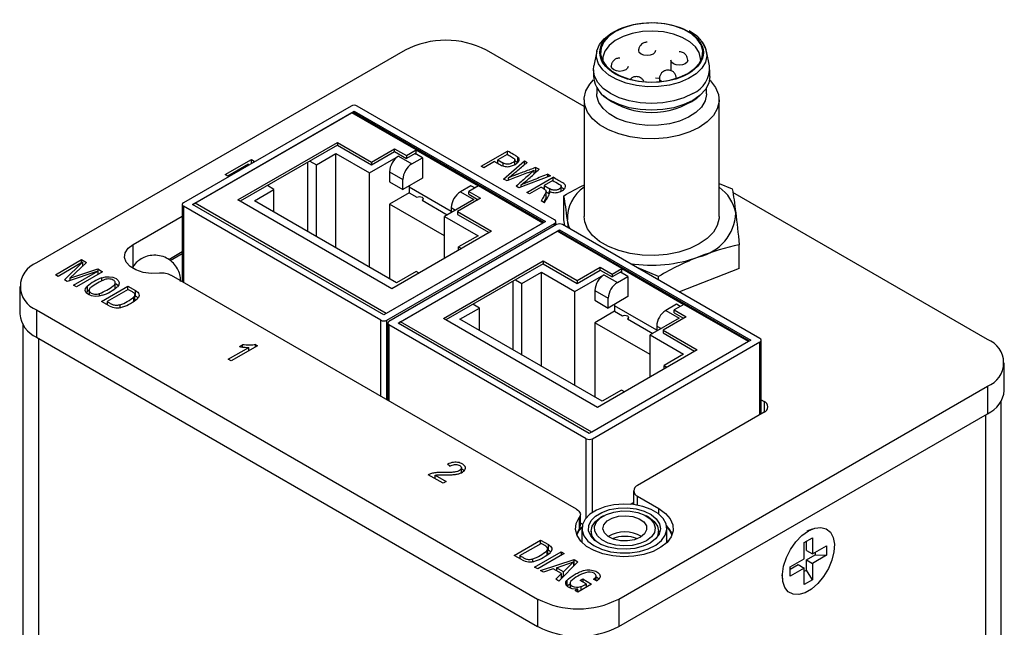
# Model space of a CAD drawing. Header units: inches. Extents: x 2.9 to 19.9, y 2.5 to 15.1.
# Tile 11 of 11: x 16.5 to 18.8, y 10.5 to 12. Entities that reach past the tile are written whole.
import ezdxf

# ---------------------------------------------------------------- set-up
doc = ezdxf.new("R2010")
doc.units = ezdxf.units.IN
doc.header["$LTSCALE"] = 2
doc.header["$MEASUREMENT"] = 0

msp = doc.modelspace()

# ---------------------------------------------------------------- linework, layer by layer
at = {"color": 7, "linetype": 'Continuous', "lineweight": 25}
for p, q in [((17.4053, 11.8908), (16.5451, 11.3942)), ((17.8227, 11.7591), (17.5946, 11.8908)), ((17.8523, 11.8883), (17.8453, 11.8543)), ((18.1151, 11.8543), (18.108, 11.8883)), ((18.0251, 11.8672), (18.0251, 11.8429)), ((17.8444, 11.845), (17.8444, 11.829)), ((18.116, 11.829), (18.116, 11.845)), ((17.9987, 11.8246), (17.9987, 11.8171)), ((17.8522, 11.8026), (17.8522, 11.7888)), ((17.8682, 11.7846), (17.8747, 11.7791)), ((18.0857, 11.7791), (18.0922, 11.7846)), ((18.1081, 11.7888), (18.1081, 11.8026)), ((17.8227, 11.7748), (17.8227, 11.5027)), ((18.1377, 11.5027), (18.1377, 11.7748)), ((17.2791, 11.7603), (16.888, 11.5346)), ((16.9092, 11.5305), (17.2862, 11.7481)), ((16.9149, 11.5337), (17.2805, 11.7448)), ((17.4311, 11.6579), (17.2805, 11.7448)), ((17.729, 11.4886), (17.2845, 11.7452)), ((17.2862, 11.7481), (17.7323, 11.4905)), ((17.2862, 11.7442), (17.2862, 11.7481)), ((17.7536, 11.4946), (17.2932, 11.7603)), ((17.015, 11.5413), (17.2475, 11.6756)), ((17.2475, 11.6756), (17.3269, 11.6297)), ((17.2475, 11.6756), (17.2475, 11.6691)), ((17.2476, 11.6691), (17.0206, 11.538)), ((17.1981, 11.6229), (17.2437, 11.6493)), ((17.2437, 11.6493), (17.3218, 11.6042)), ((17.2437, 11.4297), (17.2437, 11.6493)), ((17.2475, 11.6691), (17.3269, 11.6233)), ((17.3269, 11.6297), (17.3807, 11.6608)), ((17.3269, 11.6233), (17.3807, 11.6544)), ((17.3806, 11.6543), (17.4085, 11.6382)), ((17.3807, 11.6608), (17.4085, 11.6448)), ((17.3807, 11.6544), (17.3807, 11.6608)), ((17.4085, 11.6448), (17.4311, 11.6579)), ((17.4283, 11.6497), (17.4085, 11.6382)), ((17.4456, 11.6397), (17.4283, 11.6497)), ((17.4311, 11.6481), (17.4311, 11.6579)), ((17.4311, 11.6579), (17.5761, 11.5742)), ((17.5829, 11.62), (17.6441, 11.6553)), ((17.6431, 11.6476), (17.6212, 11.6349)), ((17.6441, 11.647), (17.6441, 11.6553)), ((16.9856, 11.6002), (17.0468, 11.6356)), ((17.0394, 11.6247), (16.9913, 11.5969)), ((17.037, 11.6205), (17.0394, 11.6247)), ((17.0394, 11.622), (17.0394, 11.6247)), ((17.0468, 11.6356), (17.0529, 11.632)), ((17.0468, 11.6262), (17.0468, 11.6356)), ((17.0529, 11.632), (17.0509, 11.6286)), ((17.1772, 11.6284), (17.1772, 11.468)), ((17.1829, 11.6317), (17.1981, 11.6229)), ((17.3218, 11.6042), (17.3897, 11.6434)), ((17.3269, 11.6297), (17.3269, 11.6233)), ((17.3897, 11.6434), (17.4208, 11.6254)), ((17.4085, 11.6448), (17.4085, 11.6382)), ((17.4208, 11.6254), (17.4456, 11.6397)), ((17.4456, 11.6397), (17.4456, 11.5923)), ((17.614, 11.6308), (17.5891, 11.6164)), ((17.6212, 11.6349), (17.6334, 11.6279)), ((17.6212, 11.6266), (17.6212, 11.6349)), ((17.635, 11.5899), (17.6837, 11.6325)), ((17.6613, 11.6241), (17.6613, 11.6363)), ((17.6684, 11.6278), (17.6613, 11.6323)), ((17.6684, 11.6278), (17.6684, 11.6406)), ((17.6837, 11.6325), (17.6901, 11.6288)), ((17.6837, 11.6235), (17.6837, 11.6325)), ((17.1981, 11.456), (17.1981, 11.6229)), ((17.3218, 11.3846), (17.3218, 11.6042)), ((17.3685, 11.6066), (17.3685, 11.5837)), ((17.3685, 11.6066), (17.3996, 11.5886)), ((17.5891, 11.6164), (17.5829, 11.62)), ((17.7065, 11.6026), (17.7065, 11.6108)), ((17.7103, 11.6171), (17.7179, 11.6128)), ((17.7103, 11.6042), (17.7103, 11.6171)), ((17.738, 11.6011), (17.7443, 11.5975)), ((17.738, 11.5952), (17.738, 11.6011)), ((16.9913, 11.5969), (16.9856, 11.6002)), ((17.3685, 11.5837), (17.3996, 11.5658)), ((17.4456, 11.5923), (17.3996, 11.5658)), ((17.3996, 11.5658), (17.3996, 11.5886)), ((17.6413, 11.5862), (17.635, 11.5899)), ((17.6466, 11.5882), (17.6466, 11.5931)), ((17.7443, 11.5975), (17.6701, 11.5696)), ((17.6889, 11.5588), (17.7502, 11.5941)), ((17.7496, 11.5866), (17.7294, 11.5749)), ((17.7502, 11.5863), (17.7502, 11.5941)), ((18.1377, 11.5798), (18.1684, 11.5671)), ((17.0535, 11.5395), (17.0991, 11.5658)), ((17.0991, 11.5658), (17.0839, 11.5746)), ((17.0991, 11.5131), (17.0991, 11.5658)), ((17.4145, 11.558), (17.3685, 11.5315)), ((17.4145, 11.5744), (17.4145, 11.558)), ((17.5128, 11.5144), (17.4145, 11.5711)), ((17.4145, 11.558), (17.4325, 11.5476)), ((17.5587, 11.5744), (17.534, 11.5601)), ((17.534, 11.5601), (17.5651, 11.5421)), ((17.5761, 11.5742), (17.5534, 11.5611)), ((17.5534, 11.5611), (17.5812, 11.5451)), ((17.5534, 11.5546), (17.5534, 11.5611)), ((17.5676, 11.5693), (17.5587, 11.5744)), ((17.7267, 11.4872), (17.5761, 11.5742)), ((17.6701, 11.5696), (17.6641, 11.5731)), ((17.6756, 11.5717), (17.6756, 11.5763)), ((17.6952, 11.5552), (17.6889, 11.5588)), ((17.7223, 11.5709), (17.6952, 11.5552)), ((17.7294, 11.5692), (17.7273, 11.568)), ((17.7294, 11.5749), (17.7428, 11.5672)), ((17.7294, 11.5749), (17.7294, 11.5667)), ((17.734, 11.5486), (17.734, 11.5614)), ((17.7412, 11.5552), (17.734, 11.5594)), ((17.7412, 11.5553), (17.7412, 11.5608)), ((17.7694, 11.5619), (17.7694, 11.574)), ((18.7639, 11.2158), (18.1697, 11.5587)), ((17.3611, 11.2762), (16.9149, 11.5337)), ((17.3742, 11.3339), (17.015, 11.5413)), ((17.3851, 11.348), (17.0535, 11.5395)), ((17.4445, 11.5407), (17.5036, 11.5066)), ((17.447, 11.5392), (17.447, 11.5441)), ((17.5651, 11.5421), (17.4972, 11.5029)), ((17.5812, 11.5451), (17.5273, 11.514)), ((17.5534, 11.5546), (17.5755, 11.5418)), ((17.7304, 11.5348), (17.7226, 11.5393)), ((17.7757, 11.4957), (17.7757, 11.551)), ((16.8851, 11.5305), (16.8851, 11.3504)), ((17.3484, 11.2607), (16.888, 11.5264)), ((17.3554, 11.2729), (16.9092, 11.5305)), ((17.3685, 11.5315), (17.3685, 11.3576)), ((17.4972, 11.4572), (17.3685, 11.5315)), ((17.5128, 11.5233), (17.5128, 11.5119)), ((17.5273, 11.514), (17.6067, 11.4682)), ((17.5273, 11.514), (17.5273, 11.5076)), ((16.7706, 11.4373), (16.8851, 11.5034)), ((17.7323, 11.4905), (17.3554, 11.2729)), ((17.7267, 11.4872), (17.3611, 11.2762)), ((17.3625, 11.2607), (17.7536, 11.4864)), ((17.4972, 11.5029), (17.5753, 11.4578)), ((17.4972, 11.405), (17.4972, 11.5029)), ((17.5273, 11.5076), (17.6012, 11.465)), ((17.7565, 11.4824), (17.7565, 11.4905)), ((17.7776, 11.4807), (17.7757, 11.4957)), ((17.786, 11.4759), (17.7838, 11.4946)), ((17.7585, 11.4836), (17.3675, 11.2578)), ((17.6067, 11.4682), (17.3742, 11.3339)), ((17.3887, 11.2537), (17.7656, 11.4713)), ((17.3943, 11.257), (17.7599, 11.468)), ((17.9105, 11.3811), (17.7599, 11.468)), ((18.2084, 11.2118), (17.7639, 11.4684)), ((17.7656, 11.4713), (18.2118, 11.2137)), ((17.7656, 11.4675), (17.7656, 11.4713)), ((18.233, 11.2178), (17.7726, 11.4836)), ((17.5753, 11.4578), (17.5297, 11.4315)), ((16.8851, 11.4198), (16.8537, 11.4017)), ((17.5297, 11.4315), (17.5364, 11.4276)), ((17.5297, 11.4237), (17.5297, 11.4315)), ((18.1846, 11.381), (18.1846, 11.4363)), ((16.5892, 11.3668), (16.6502, 11.402)), ((16.6528, 11.3957), (16.596, 11.3629)), ((16.6101, 11.3547), (16.6528, 11.3957)), ((16.662, 11.3952), (16.6229, 11.3583)), ((16.6502, 11.402), (16.662, 11.3952)), ((16.6502, 11.3942), (16.6502, 11.402)), ((16.6528, 11.3957), (16.6528, 11.3865)), ((16.8851, 11.4155), (16.8571, 11.3993)), ((17.4944, 11.2645), (17.7269, 11.3988)), ((17.7269, 11.3988), (17.8063, 11.353)), ((17.7269, 11.3988), (17.7269, 11.3924)), ((16.6885, 11.3751), (16.617, 11.3508)), ((16.6229, 11.3583), (16.6881, 11.3802)), ((16.6317, 11.3423), (16.6885, 11.3751)), ((16.6994, 11.3737), (16.6384, 11.3384)), ((16.6528, 11.3877), (16.6536, 11.3873)), ((16.6881, 11.3802), (16.6994, 11.3737)), ((16.6881, 11.3802), (16.6881, 11.3749)), ((16.6885, 11.3751), (16.6885, 11.3674)), ((17.4307, 11.3744), (17.3851, 11.348)), ((17.4375, 11.3705), (17.4307, 11.3744)), ((17.727, 11.3923), (17.5, 11.2613)), ((17.6775, 11.3462), (17.7231, 11.3725)), ((17.7231, 11.3725), (17.8013, 11.3274)), ((17.7231, 11.1529), (17.7231, 11.3725)), ((17.7269, 11.3924), (17.8063, 11.3465)), ((17.8063, 11.353), (17.8601, 11.384)), ((17.8063, 11.3465), (17.8601, 11.3776)), ((17.8601, 11.384), (17.8879, 11.368)), ((17.8601, 11.3776), (17.8601, 11.384)), ((17.8601, 11.3776), (17.8879, 11.3615)), ((17.8879, 11.368), (17.9105, 11.3811)), ((17.9077, 11.3729), (17.8879, 11.3615)), ((17.925, 11.3629), (17.9077, 11.3729)), ((17.9105, 11.3713), (17.9105, 11.3811)), ((17.9105, 11.3811), (18.0555, 11.2974)), ((17.9964, 11.3627), (17.9463, 11.3833)), ((18.1846, 11.381), (18.0449, 11.3264)), ((16.596, 11.3629), (16.5892, 11.3668)), ((16.617, 11.3508), (16.6101, 11.3547)), ((16.6207, 11.352), (16.6229, 11.3542)), ((16.6229, 11.3583), (16.6229, 11.3528)), ((16.6977, 11.3516), (16.6977, 11.3594)), ((16.729, 11.3348), (16.729, 11.3493)), ((17.8048, 10.8195), (16.8597, 11.3651)), ((17.6567, 11.3517), (17.6567, 11.1913)), ((17.6623, 11.355), (17.6775, 11.3462)), ((17.8013, 11.3274), (17.8691, 11.3666)), ((17.8063, 11.353), (17.8063, 11.3465)), ((17.8691, 11.3666), (17.9003, 11.3486)), ((17.8879, 11.368), (17.8879, 11.3615)), ((17.9003, 11.3486), (17.925, 11.3629)), ((17.925, 11.3629), (17.925, 11.3156)), ((17.9964, 11.3544), (17.9964, 11.3627)), ((16.5059, 11.3395), (16.5059, 11.2752)), ((16.6384, 11.3384), (16.6317, 11.3423)), ((16.663, 11.3265), (16.661, 11.3246)), ((16.663, 11.3394), (16.663, 11.3265)), ((16.6677, 11.332), (16.6677, 11.3196)), ((16.6968, 11.3045), (16.7582, 11.3399)), ((16.7592, 11.3325), (16.7097, 11.3039)), ((16.7582, 11.3399), (16.7762, 11.3295)), ((16.7582, 11.3319), (16.7582, 11.3399)), ((16.7762, 11.3167), (16.7762, 11.3295)), ((17.6775, 11.1792), (17.6775, 11.3462)), ((17.8013, 11.1078), (17.8013, 11.3274)), ((17.8479, 11.3299), (17.8479, 11.307)), ((17.8479, 11.3299), (17.879, 11.3119)), ((16.7148, 11.2941), (16.6968, 11.3045)), ((16.7097, 11.3039), (16.7097, 11.2971)), ((16.7725, 11.3049), (16.7725, 11.3151)), ((16.7746, 11.3069), (16.7746, 11.3197)), ((16.7746, 11.3176), (16.7762, 11.3167)), ((17.8479, 11.307), (17.879, 11.289)), ((17.925, 11.3156), (17.879, 11.289)), ((17.879, 11.289), (17.879, 11.3119)), ((16.5451, 11.2849), (17.7143, 10.6099)), ((16.5451, 11.2849), (16.5451, 11.2206)), ((16.7097, 11.2991), (16.708, 11.2981)), ((16.7398, 11.2962), (16.7398, 11.2899)), ((17.5329, 11.2627), (17.5785, 11.289)), ((17.5785, 11.289), (17.5633, 11.2978)), ((17.5785, 11.2364), (17.5785, 11.289)), ((17.8939, 11.2813), (17.8479, 11.2547)), ((17.8939, 11.2976), (17.8939, 11.2813)), ((17.9922, 11.2376), (17.8939, 11.2944)), ((17.8939, 11.2813), (17.9119, 11.2709)), ((18.0381, 11.2976), (18.0134, 11.2833)), ((18.0134, 11.2833), (18.0445, 11.2654)), ((18.0555, 11.2974), (18.0328, 11.2844)), ((18.0328, 11.2844), (18.0606, 11.2683)), ((18.0328, 11.2778), (18.0328, 11.2844)), ((18.047, 11.2925), (18.0381, 11.2976)), ((18.2061, 11.2105), (18.0555, 11.2974)), ((17.8405, 10.9994), (17.3943, 11.257)), ((17.8536, 11.0572), (17.4944, 11.2645)), ((17.8645, 11.0713), (17.5329, 11.2627)), ((17.9239, 11.2639), (17.983, 11.2298)), ((17.9264, 11.2625), (17.9264, 11.2674)), ((18.0445, 11.2654), (17.9766, 11.2262)), ((18.0606, 11.2683), (18.0068, 11.2373)), ((18.0328, 11.2778), (18.0549, 11.2651)), ((16.513, 11.2504), (16.513, 8.2422)), ((17.3645, 11.2537), (17.3645, 11.0736)), ((17.8278, 10.9839), (17.3675, 11.2496)), ((17.8348, 10.9962), (17.3887, 11.2537)), ((17.8479, 11.2547), (17.8479, 11.0809)), ((17.9766, 11.1804), (17.8479, 11.2547)), ((17.9922, 11.2466), (17.9922, 11.2352)), ((18.0068, 11.2373), (18.0861, 11.1914)), ((18.0068, 11.2373), (18.0068, 11.2308)), ((16.5451, 11.2206), (17.7143, 10.5456)), ((18.2118, 11.2137), (17.8348, 10.9962)), ((18.2061, 11.2105), (17.8405, 10.9994)), ((17.9766, 11.2262), (18.0548, 11.1811)), ((17.9766, 11.1282), (17.9766, 11.2262)), ((18.0068, 11.2308), (18.0806, 11.1882)), ((18.2359, 11.0418), (18.2359, 11.2137)), ((16.9925, 11.1693), (17.0404, 11.197)), ((17.0604, 11.2011), (16.9989, 11.1656)), ((17.0184, 11.1992), (17.0257, 11.2034)), ((17.0257, 11.198), (17.0257, 11.2034)), ((17.0404, 11.1895), (17.0404, 11.197)), ((17.0563, 11.2035), (17.0604, 11.2011)), ((17.0563, 11.1987), (17.0563, 11.2035)), ((17.8419, 10.9839), (18.233, 11.2097)), ((18.0861, 11.1914), (17.8536, 11.0572)), ((16.9989, 11.1656), (16.9925, 11.1693)), ((18.0548, 11.1811), (18.0092, 11.1547)), ((18.0092, 11.1547), (18.0159, 11.1509)), ((18.0092, 11.147), (18.0092, 11.1547)), ((18.8031, 11.0968), (18.8031, 11.1611)), ((17.9102, 11.0976), (17.8645, 11.0713)), ((17.9036, 10.6099), (18.7639, 11.1065)), ((17.9169, 11.0937), (17.9102, 11.0976)), ((18.7639, 11.1065), (18.7639, 11.0422)), ((18.2359, 11.0751), (18.2426, 11.0712)), ((18.7959, 9.6207), (18.7959, 11.072)), ((17.9036, 10.5456), (18.7639, 11.0422)), ((18.2426, 11.0457), (17.9473, 10.8752)), ((17.5098, 10.9202), (17.504, 10.9245)), ((17.5365, 10.9049), (17.5365, 10.9175)), ((17.4937, 10.8799), (17.459, 10.8999)), ((17.4752, 10.8989), (17.501, 10.884)), ((17.4752, 10.8906), (17.4752, 10.8989)), ((17.501, 10.884), (17.4937, 10.8799)), ((17.9382, 10.8625), (17.9382, 10.8302)), ((17.9473, 10.8497), (17.9973, 10.8209)), ((17.9306, 10.831), (17.9382, 10.8354)), ((17.8115, 10.7998), (17.8115, 10.7734)), ((17.8139, 10.7804), (17.8139, 10.8067)), ((17.8677, 10.8038), (17.8621, 10.8006)), ((17.9735, 10.8006), (17.9679, 10.8038)), ((17.8159, 10.776), (17.8069, 10.7658)), ((17.8122, 10.7713), (17.8179, 10.7781)), ((17.8139, 10.7878), (17.8193, 10.7847)), ((17.8177, 10.7744), (17.8177, 10.7417)), ((18.0157, 10.7417), (18.0157, 10.7744)), ((18.0264, 10.7658), (18.0174, 10.776)), ((17.8115, 10.7734), (17.805, 10.7612)), ((17.8058, 10.7591), (17.8122, 10.7713)), ((17.8072, 10.7664), (17.8072, 10.7662)), ((17.8391, 10.7684), (17.8391, 10.7558)), ((17.9966, 10.7594), (17.9966, 10.7684)), ((18.3364, 10.742), (18.3554, 10.753)), ((18.3545, 10.7729), (18.3426, 10.768)), ((18.3554, 10.753), (18.3554, 10.715)), ((17.6599, 10.7118), (17.7213, 10.7472)), ((17.6728, 10.7112), (17.7223, 10.7398)), ((17.7213, 10.7472), (17.7393, 10.7368)), ((17.7213, 10.7392), (17.7213, 10.7472)), ((17.7393, 10.724), (17.7393, 10.7368)), ((18.0169, 10.7431), (18.0153, 10.7506)), ((18.3364, 10.704), (18.3364, 10.742)), ((18.3413, 10.7232), (18.3413, 10.7448)), ((18.3554, 10.715), (18.3883, 10.734)), ((18.3883, 10.734), (18.3883, 10.7119)), ((17.6779, 10.7014), (17.6599, 10.7118)), ((17.6728, 10.7063), (17.6711, 10.7053)), ((17.6728, 10.7112), (17.6728, 10.7043)), ((17.7073, 10.6844), (17.7689, 10.72)), ((17.7762, 10.7158), (17.7146, 10.6802)), ((17.7356, 10.7224), (17.7356, 10.7122)), ((17.7377, 10.7141), (17.7377, 10.727)), ((17.7377, 10.7249), (17.7393, 10.724)), ((17.7689, 10.72), (17.7762, 10.7158)), ((17.7689, 10.72), (17.7689, 10.7116)), ((18.3413, 10.7232), (18.3554, 10.715)), ((18.3413, 10.7011), (18.3619, 10.713)), ((18.3883, 10.7119), (18.3554, 10.693)), ((18.3619, 10.7187), (18.3619, 10.713)), ((18.3619, 10.713), (18.3883, 10.7119)), ((17.7029, 10.6972), (17.7029, 10.7035)), ((17.7146, 10.6802), (17.7073, 10.6844)), ((17.7212, 10.6764), (17.7992, 10.7021)), ((17.7583, 10.6828), (17.7981, 10.6965)), ((17.7583, 10.6828), (17.7583, 10.6756)), ((17.7744, 10.6735), (17.7583, 10.6828)), ((17.8081, 10.697), (17.7638, 10.6518)), ((17.7981, 10.6965), (17.7744, 10.6735)), ((17.7981, 10.6965), (17.7981, 10.6868)), ((17.7992, 10.6893), (17.7981, 10.6889)), ((17.7992, 10.7021), (17.8081, 10.697)), ((17.7992, 10.6893), (17.7992, 10.7021)), ((17.8, 10.6888), (17.7992, 10.6893)), ((18.3035, 10.685), (18.3364, 10.704)), ((18.3035, 10.6793), (18.3222, 10.6901)), ((18.3035, 10.663), (18.3035, 10.685)), ((18.3364, 10.6819), (18.3035, 10.663)), ((18.3222, 10.6901), (18.3364, 10.6819)), ((18.3364, 10.644), (18.3364, 10.6819)), ((18.3413, 10.6774), (18.3413, 10.7011)), ((18.3413, 10.7011), (18.3554, 10.693)), ((18.3554, 10.693), (18.3554, 10.655)), ((17.7282, 10.6724), (17.7212, 10.6764)), ((17.7505, 10.6802), (17.7282, 10.6724)), ((17.7697, 10.6691), (17.7505, 10.6802)), ((17.7566, 10.656), (17.7697, 10.6691)), ((17.7583, 10.6758), (17.7581, 10.6757)), ((17.7697, 10.6579), (17.7697, 10.6691)), ((17.7697, 10.6633), (17.7731, 10.6614)), ((17.7744, 10.6626), (17.7744, 10.6735)), ((17.8508, 10.6524), (17.8508, 10.6636)), ((18.284, 10.6666), (18.2857, 10.6538)), ((18.3413, 10.6774), (18.3364, 10.6745)), ((18.3554, 10.655), (18.3413, 10.6774)), ((17.7638, 10.6518), (17.7566, 10.656)), ((17.7825, 10.6534), (17.7825, 10.6405)), ((17.7825, 10.6405), (17.7898, 10.6454)), ((17.7898, 10.6466), (17.7898, 10.6356)), ((17.8402, 10.6448), (17.8082, 10.6263)), ((17.8135, 10.6532), (17.8196, 10.6567)), ((17.8275, 10.6451), (17.8135, 10.6532)), ((17.8149, 10.639), (17.8149, 10.6302)), ((17.8196, 10.6567), (17.8402, 10.6448)), ((17.8196, 10.6567), (17.8196, 10.6496)), ((17.8275, 10.6451), (17.8275, 10.6375)), ((17.8275, 10.6393), (17.8291, 10.6384)), ((17.8514, 10.652), (17.8446, 10.656)), ((17.8479, 10.6583), (17.8479, 10.654)), ((18.3554, 10.655), (18.3364, 10.644)), ((17.8022, 10.6298), (17.8082, 10.6333)), ((17.8082, 10.6263), (17.8022, 10.6298)), ((17.8082, 10.6264), (17.8082, 10.6333)), ((17.7143, 10.6099), (17.7143, 10.5456)), ((17.9036, 10.6099), (17.9036, 10.5456))]:
    msp.add_line(p, q, dxfattribs=at)
at = {"color": 8, "linetype": 'Continuous', "lineweight": 25}
for p, q in [((17.4283, 11.6497), (17.4311, 11.6481)), ((17.6334, 11.6279), (17.6334, 11.6207)), ((17.7428, 11.5603), (17.7428, 11.5672)), ((16.888, 11.5264), (16.888, 11.3487)), ((17.5128, 11.5233), (17.5227, 11.5176)), ((17.7536, 11.4807), (17.7536, 11.4864)), ((16.7706, 11.381), (16.7706, 11.4373)), ((17.9077, 11.3729), (17.9105, 11.3713)), ((16.6921, 11.3167), (16.6921, 11.3229)), ((17.3484, 11.0829), (17.3484, 11.2607)), ((17.3625, 11.0748), (17.3625, 11.2607)), ((17.3675, 11.2496), (17.3675, 11.0719)), ((17.9922, 11.2466), (18.0021, 11.2409)), ((16.5496, 11.218), (16.5496, 8.1911)), ((18.233, 11.0401), (18.233, 11.2097)), ((18.2426, 11.0712), (18.2426, 11.0457)), ((18.7593, 11.0396), (18.7593, 9.6245)), ((17.8278, 10.7995), (17.8278, 10.9839)), ((17.8419, 10.8118), (17.8419, 10.9839)), ((17.9473, 10.8287), (17.9473, 10.8497)), ((17.9973, 10.8076), (17.9973, 10.8209)), ((17.8158, 10.7437), (17.8177, 10.7453)), ((18.0157, 10.7453), (18.0175, 10.7437))]:
    msp.add_line(p, q, dxfattribs=at)
at = {"color": 7, "linetype": 'Continuous', "lineweight": 25, "flags": 128}
for points in [[(17.8957, 11.934), (17.88, 11.9228), (17.8687, 11.9099), (17.8622, 11.896), (17.8609, 11.8816), (17.8648, 11.8674), (17.8738, 11.8539), (17.8874, 11.8418), (17.905, 11.8316), (17.926, 11.8238), (17.9493, 11.8186), (17.9739, 11.8163), (17.9989, 11.8171), (18.023, 11.8208), (18.0452, 11.8274), (18.0647, 11.8365), (18.0804, 11.8477), (18.0917, 11.8605), (18.0982, 11.8744), (18.0995, 11.8888), (18.0956, 11.9031), (18.0866, 11.9165), (18.073, 11.9286), (18.0554, 11.9388), (18.0344, 11.9467), (18.0111, 11.9518), (17.9864, 11.9541), (17.9615, 11.9533), (17.9374, 11.9496), (17.9151, 11.943), (17.8957, 11.934)], [(18.0983, 11.9091), (18.0998, 11.9071), (18.1069, 11.8926), (18.1089, 11.8776), (18.1056, 11.8627), (18.0972, 11.8485), (18.084, 11.8355), (18.0665, 11.8244), (18.0455, 11.8155), (18.0218, 11.8092), (17.9965, 11.8058), (17.9704, 11.8054), (17.9448, 11.8081), (17.9206, 11.8136), (17.8988, 11.8219), (17.8804, 11.8325), (17.8661, 11.8451), (17.8564, 11.8591), (17.8518, 11.8739), (17.8525, 11.8889), (17.8584, 11.9036), (17.8692, 11.9172), (17.8847, 11.9293), (17.895, 11.9352)], [(18.0944, 11.8691), (18.0943, 11.8709), (18.091, 11.885), (18.0825, 11.8984), (18.0692, 11.9104), (18.0517, 11.9205), (18.0309, 11.9282), (18.0077, 11.9331), (17.9833, 11.935), (17.9587, 11.9339), (17.9351, 11.9297), (17.9136, 11.9227), (17.8952, 11.9132), (17.8808, 11.9016), (17.871, 11.8885), (17.8664, 11.8745), (17.8663, 11.8644)], [(18.0762, 11.7896), (18.0556, 11.7798), (18.0322, 11.7726), (18.0067, 11.7681), (17.9802, 11.7666), (17.9537, 11.7681), (17.9282, 11.7726), (17.9047, 11.7798), (17.8841, 11.7896), (17.8673, 11.8015), (17.8547, 11.815), (17.847, 11.8297), (17.8444, 11.845), (17.8453, 11.8543)], [(18.0915, 11.7106), (18.0692, 11.6998), (18.0438, 11.6917), (18.0162, 11.6864), (17.9875, 11.684), (17.9584, 11.6848), (17.9301, 11.6886), (17.9036, 11.6954), (17.8796, 11.7049), (17.859, 11.7168), (17.8426, 11.7306), (17.8309, 11.746), (17.8242, 11.7623), (17.8229, 11.779), (17.8269, 11.7957), (17.8361, 11.8116), (17.845, 11.8215)], [(18.116, 11.829), (18.1134, 11.8137), (18.1057, 11.7989), (18.0931, 11.7854), (18.0762, 11.7735), (18.0556, 11.7638), (18.0322, 11.7565), (18.0067, 11.752), (17.9802, 11.7505), (17.9537, 11.752), (17.9282, 11.7565), (17.9047, 11.7638), (17.8841, 11.7735)], [(17.9894, 11.8263), (17.997, 11.8257), (17.9991, 11.8255)], [(18.1154, 11.8215), (18.1178, 11.8191), (18.1295, 11.8037), (18.1362, 11.7874), (18.1375, 11.7707), (18.1335, 11.754), (18.1242, 11.7381), (18.1101, 11.7235), (18.0915, 11.7106)], [(18.1081, 11.7888), (18.1081, 11.7869), (18.1048, 11.7721), (18.0965, 11.7579), (18.0833, 11.745), (18.066, 11.734), (18.0451, 11.7251), (18.0216, 11.7189), (17.9964, 11.7155), (17.9705, 11.7151), (17.945, 11.7178), (17.9209, 11.7233), (17.8993, 11.7315), (17.881, 11.7421), (17.8668, 11.7546), (17.8572, 11.7684), (17.8526, 11.7832), (17.8522, 11.7888)], [(17.4325, 11.5476), (17.4353, 11.5487), (17.4385, 11.549), (17.4418, 11.5487), (17.4445, 11.5476), (17.4464, 11.546), (17.447, 11.5441), (17.4464, 11.5423), (17.4445, 11.5407)], [(17.7899, 11.4736), (17.7873, 11.4798), (17.7838, 11.4946)], [(18.1377, 11.5027), (18.1375, 11.4985), (18.1335, 11.4818), (18.1242, 11.4659), (18.1101, 11.4513), (18.0915, 11.4384), (18.0692, 11.4277), (18.0438, 11.4195), (18.0162, 11.4142), (17.9875, 11.4118), (17.9584, 11.4126), (17.9301, 11.4165), (17.9036, 11.4232), (17.8796, 11.4327), (17.859, 11.4446), (17.8426, 11.4584), (17.8309, 11.4738), (17.8242, 11.4901), (17.8227, 11.5027)], [(16.8319, 11.37), (16.8125, 11.3696), (16.7937, 11.3722), (16.7769, 11.3778), (16.7635, 11.3859), (16.7544, 11.3958), (16.7506, 11.4067), (16.7521, 11.4179), (16.759, 11.4283), (16.7706, 11.4373)], [(16.6977, 11.3594), (16.7058, 11.3616), (16.7147, 11.362), (16.7233, 11.3606), (16.7306, 11.3577), (16.7357, 11.3535), (16.7381, 11.3485), (16.7374, 11.3434), (16.7337, 11.3387)], [(16.699, 11.3186), (16.6909, 11.3165), (16.682, 11.3161), (16.6734, 11.3175), (16.6661, 11.3204), (16.661, 11.3246), (16.6586, 11.3296), (16.6593, 11.3347), (16.663, 11.3394)], [(16.6677, 11.3305), (16.6665, 11.3295), (16.663, 11.3265)], [(16.7357, 11.3407), (16.7306, 11.3448), (16.729, 11.3457)], [(16.7762, 11.3295), (16.7791, 11.3277), (16.7814, 11.3257), (16.7831, 11.3234), (16.7841, 11.321), (16.7843, 11.3185), (16.7839, 11.3161), (16.7827, 11.3137), (16.7808, 11.3115)], [(17.9119, 11.2709), (17.9147, 11.2719), (17.9179, 11.2723), (17.9212, 11.2719), (17.9239, 11.2709), (17.9258, 11.2693), (17.9264, 11.2674), (17.9258, 11.2655), (17.9239, 11.2639)], [(17.9973, 10.8209), (18.0127, 10.8098), (18.0236, 10.7971), (18.0296, 10.7834), (18.0303, 10.7692), (18.0257, 10.7552), (18.0161, 10.7422), (18.0018, 10.7306), (17.9835, 10.7211), (17.9622, 10.714), (17.9387, 10.7098), (17.9142, 10.7086), (17.8898, 10.7104), (17.8667, 10.7152), (17.8459, 10.7228), (17.8284, 10.7328), (17.815, 10.7447), (17.8063, 10.7579), (17.8027, 10.772), (17.8045, 10.7861), (17.8115, 10.7998)], [(17.8252, 10.7962), (17.8189, 10.7835), (17.8179, 10.7702), (17.8223, 10.7572), (17.8317, 10.7451), (17.8457, 10.7345), (17.8635, 10.7262), (17.8842, 10.7204), (17.9066, 10.7175), (17.9296, 10.7177), (17.9519, 10.721), (17.9723, 10.7271), (17.9897, 10.7358), (18.0031, 10.7465), (18.0119, 10.7588), (18.0156, 10.7719), (18.0139, 10.7851), (18.007, 10.7978), (17.9952, 10.8092), (17.9792, 10.8187), (17.9598, 10.8258), (17.9381, 10.8302), (17.9152, 10.8315), (17.8924, 10.8298), (17.8709, 10.8251), (17.8519, 10.8176), (17.8364, 10.8078), (17.8252, 10.7962)], [(17.839, 10.7929), (17.8495, 10.8035), (17.8641, 10.8122), (17.8821, 10.8186), (17.9022, 10.8221), (17.9232, 10.8227), (17.9438, 10.8203), (17.9628, 10.8149), (17.9788, 10.807), (17.9909, 10.7971), (17.9983, 10.7857), (18.0007, 10.7736), (17.9977, 10.7616), (17.9896, 10.7504), (17.977, 10.7406), (17.9606, 10.733), (17.9414, 10.728), (17.9207, 10.7259), (17.8997, 10.7269), (17.8797, 10.7308), (17.8621, 10.7375), (17.848, 10.7465), (17.8381, 10.7572), (17.8332, 10.769), (17.8335, 10.7812), (17.839, 10.7929)], [(17.8048, 10.8195), (17.8078, 10.8175), (17.8102, 10.8152), (17.8121, 10.8128), (17.8133, 10.8102), (17.8139, 10.8076), (17.8137, 10.8049), (17.8129, 10.8023), (17.8115, 10.7998)], [(17.8522, 10.7433), (17.8496, 10.7457), (17.8418, 10.7567), (17.8391, 10.7684), (17.8418, 10.7802), (17.8496, 10.7911), (17.8621, 10.8006)], [(17.9679, 10.7459), (17.9525, 10.7392), (17.9346, 10.7351), (17.9154, 10.734), (17.8964, 10.7359), (17.8789, 10.7406), (17.8644, 10.748), (17.8538, 10.7573), (17.848, 10.7679), (17.8473, 10.779), (17.8519, 10.7899), (17.8613, 10.7996), (17.875, 10.8074), (17.8918, 10.8129), (17.9106, 10.8155), (17.9299, 10.8152), (17.9483, 10.8118), (17.9644, 10.8057), (17.9771, 10.7973), (17.9854, 10.7872), (17.9886, 10.7762), (17.9867, 10.7652), (17.9796, 10.7548), (17.9679, 10.7459)], [(17.954, 10.754), (17.9403, 10.7483), (17.9241, 10.7455), (17.9073, 10.7459), (17.8916, 10.7495), (17.8788, 10.7558), (17.8701, 10.7641), (17.8667, 10.7736), (17.8688, 10.7833), (17.8762, 10.792), (17.8881, 10.7989), (17.9032, 10.8032), (17.9199, 10.8044), (17.9364, 10.8024), (17.9509, 10.7974), (17.9618, 10.79), (17.9679, 10.7809), (17.9686, 10.7712), (17.9638, 10.7619), (17.954, 10.754)], [(17.9735, 10.8006), (17.986, 10.7911), (17.9939, 10.7802), (17.9966, 10.7684), (17.9939, 10.7567), (17.9914, 10.7522)], [(18.0284, 10.7612), (18.0236, 10.7708), (18.0149, 10.7814)], [(18.0155, 10.7781), (18.0222, 10.7697), (18.0276, 10.7591)], [(18.3459, 10.7687), (18.361, 10.7752), (18.3752, 10.7769), (18.3875, 10.7737), (18.3972, 10.7657), (18.4037, 10.7536), (18.4066, 10.7379), (18.4056, 10.7198), (18.4009, 10.7003), (18.3928, 10.6808), (18.3816, 10.6623), (18.3683, 10.6461), (18.3535, 10.6332), (18.3383, 10.6244), (18.3235, 10.6203), (18.3102, 10.621), (18.299, 10.6267), (18.2909, 10.6368), (18.2862, 10.6508), (18.2852, 10.6679), (18.2881, 10.6868), (18.2946, 10.7065), (18.3043, 10.7256), (18.3166, 10.7431), (18.3308, 10.7578), (18.3459, 10.7687)], [(17.7393, 10.7368), (17.7422, 10.735), (17.7445, 10.7329), (17.7462, 10.7307), (17.7472, 10.7283), (17.7475, 10.7258), (17.747, 10.7233), (17.7458, 10.721), (17.7439, 10.7187)], [(17.8179, 10.7503), (17.8175, 10.749), (17.8164, 10.7431)], [(17.8479, 10.6583), (17.8502, 10.6612), (17.8508, 10.6644), (17.8494, 10.6674), (17.8463, 10.67), (17.8419, 10.6719), (17.8366, 10.6727), (17.8311, 10.6725), (17.8261, 10.6712)], [(17.8082, 10.6333), (17.8015, 10.6331), (17.795, 10.634), (17.7891, 10.6359), (17.7844, 10.6387), (17.7812, 10.6421), (17.7798, 10.6459), (17.7802, 10.6498), (17.7825, 10.6534)], [(17.7921, 10.6514), (17.7901, 10.6485), (17.7899, 10.6454), (17.7916, 10.6424), (17.7948, 10.6399), (17.7993, 10.6382), (17.8046, 10.6374), (17.81, 10.6377), (17.8149, 10.639)]]:
    msp.add_lwpolyline(points, dxfattribs=at)
at = {"color": 8, "linetype": 'Continuous', "lineweight": 25, "flags": 128}
for points in [[(17.9894, 11.8896), (17.9894, 11.8896), (17.9879, 11.8852), (17.9836, 11.8815), (17.9772, 11.8791), (17.9697, 11.8782), (17.9621, 11.8791), (17.9557, 11.8815), (17.9515, 11.8852), (17.95, 11.8896)], [(18.0645, 11.8672), (18.0645, 11.8672), (18.063, 11.8628), (18.0587, 11.8591), (18.0523, 11.8567), (18.0448, 11.8558), (18.0372, 11.8567), (18.0309, 11.8591), (18.0266, 11.8628), (18.0251, 11.8671)], [(17.9255, 11.8527), (17.9255, 11.8527), (17.924, 11.8484), (17.9197, 11.8447), (17.9133, 11.8422), (17.9058, 11.8413), (17.8983, 11.8422), (17.8919, 11.8447), (17.8876, 11.8484), (17.8861, 11.8527)], [(18.003, 11.8175), (18.0002, 11.8202), (17.9987, 11.8246)]]:
    msp.add_lwpolyline(points, dxfattribs=at)
at = {"color": 7, "linetype": 'Continuous', "lineweight": 25}
for centre, radius, start, end in [((17.5, 11.7081), 0.2057, 62.6097, 117.3903), ((18.0514, 11.8485), 0.0639, 292.8369, 5.2536), ((17.9123, 11.8357), 0.0683, 185.6948, 245.6253), ((17.2862, 11.7467), 0.0154, 62.6108, 117.3905), ((17.9802, 11.9277), 0.1823, 234.6231, 305.3769), ((17.2828, 11.7415), 0.00402, 65.6935, 125.6169), ((17.4294, 11.6483), 0.00175, 350.7867, 129.2023), ((17.4146, 11.6045), 0.0461, 122.6056, 177.3957), ((17.4457, 11.5866), 0.0461, 122.6056, 177.3957), ((17.5588, 11.5212), 0.0461, 122.6056, 177.3957), ((17.8707, 11.4983), 0.0869, 123.501, 182.4923), ((18.0842, 11.4936), 0.0939, 10.4953, 55.299), ((16.8896, 11.5305), 0.00437, 110.7823, 249.2177), ((16.921, 11.524), 0.0115, 121.9547, 151.145), ((18.067, 11.5157), 0.1097, 282.3983, 357.4246), ((17.752, 11.4905), 0.00437, 290.7824, 69.2176), ((17.7656, 11.4699), 0.0154, 62.6108, 117.3905), ((17.7623, 11.4648), 0.00402, 65.6935, 125.6169), ((16.5658, 11.3395), 0.0584, 110.7834, 249.2166), ((17.9798, 11.7111), 0.3222, 261.0946, 290.1049), ((17.9088, 11.3716), 0.00175, 350.7867, 129.2023), ((16.7337, 11.2571), 0.1085, 109.3489, 130.6457), ((16.8378, 11.3231), 0.0473, 62.4684, 97.2041), ((17.894, 11.3278), 0.0461, 122.6056, 177.3957), ((17.9251, 11.3098), 0.0461, 122.6056, 177.3957), ((16.663, 11.421), 0.1085, 289.3489, 310.6457), ((16.7038, 11.3964), 0.1064, 289.7741, 310.2205), ((16.7102, 11.3938), 0.1085, 289.3489, 310.6457), ((16.7681, 11.3004), 0.0182, 41.4996, 63.7619), ((16.7335, 11.328), 0.0387, 241.1411, 289.0397), ((18.0382, 11.2445), 0.0461, 122.6056, 177.3957), ((16.5729, 11.2819), 0.0673, 185.6948, 245.6253), ((17.3554, 11.2743), 0.0154, 242.6109, 297.3905), ((17.369, 11.2537), 0.00437, 110.7823, 249.2177), ((17.4004, 11.2472), 0.0115, 121.9547, 151.145), ((18.2314, 11.2137), 0.00437, 290.7824, 69.2176), ((18.7431, 11.1611), 0.0584, 290.7834, 69.2166), ((18.7361, 11.1035), 0.0673, 294.3747, 354.3052), ((18.2378, 11.0585), 0.0136, 290.7834, 69.2166), ((17.8348, 10.9976), 0.0154, 242.6109, 297.3905), ((17.9522, 10.8625), 0.0136, 110.7834, 249.2166), ((17.8021, 10.7806), 0.0118, 322.6894, 358.9779), ((17.9178, 10.6916), 0.0748, 58.7781, 121.2219), ((17.9178, 10.674), 0.0822, 68.9063, 111.0937), ((17.6669, 10.8037), 0.1064, 289.7741, 310.2205), ((17.6733, 10.8011), 0.1085, 289.3489, 310.6457), ((17.7312, 10.7077), 0.0182, 41.4996, 63.7619), ((17.6966, 10.7353), 0.0387, 241.1411, 289.0397), ((17.8527, 10.5864), 0.0889, 107.4117, 132.9739), ((17.8374, 10.6755), 0.0273, 300.8052, 324.1076), ((17.7942, 10.6983), 0.0628, 289.2779, 302.0579), ((17.7961, 10.7266), 0.0857, 304.4895, 307.2189), ((17.809, 10.7926), 0.2057, 242.6097, 297.3903), ((17.809, 10.7283), 0.2057, 242.6097, 297.3903)]:
    msp.add_arc(centre, radius, start, end, dxfattribs=at)
for points, knots in [([(17.8947, 11.9346), (17.9419, 11.9618), (18.0185, 11.9618), (18.1129, 11.9073), (18.1129, 11.8631), (18.0657, 11.8358)], [0, 0, 0, 0, 0.5, 0.5, 1, 1, 1, 1]), ([(18.0657, 11.8358), (18.0185, 11.8086), (17.9419, 11.8086), (17.8475, 11.8631), (17.8475, 11.9073), (17.8947, 11.9346)], [0, 0, 0, 0, 0.5, 0.5, 1, 1, 1, 1]), ([(18.0971, 11.9108), (18.0958, 11.9128), (18.0894, 11.9225), (18.0772, 11.9298), (18.0675, 11.9355)], [0, 0, 0, 0, 0.2024516, 1, 1, 1, 1]), ([(17.9697, 11.9093), (17.9671, 11.909), (17.9635, 11.9086), (17.9585, 11.906), (17.9544, 11.9025), (17.9511, 11.8969), (17.9496, 11.8922), (17.95, 11.8897), (17.9501, 11.8895)], [0, 0, 0, 0, 0.243117, 0.355841, 0.545005, 0.754367, 0.981379, 1, 1, 1, 1]), ([(18.1085, 11.8856), (18.1073, 11.8913), (18.1054, 11.9002), (18.0993, 11.908), (18.0971, 11.9108)], [0, 0, 0, 0, 0.641767, 1, 1, 1, 1]), ([(18.0644, 11.8672), (18.0642, 11.8695), (18.0638, 11.8741), (18.0601, 11.8802), (18.0552, 11.8842), (18.0499, 11.8864), (18.0465, 11.8867), (18.0448, 11.8868)], [0, 0, 0, 0, 0.222059, 0.449771, 0.669223, 0.828974, 1, 1, 1, 1]), ([(17.9058, 11.8724), (17.9033, 11.8721), (17.8996, 11.8717), (17.8946, 11.8691), (17.8905, 11.8657), (17.8873, 11.8601), (17.8857, 11.8554), (17.8862, 11.8529), (17.8862, 11.8527)], [0, 0, 0, 0, 0.243117, 0.355841, 0.545005, 0.754367, 0.981379, 1, 1, 1, 1]), ([(18.0184, 11.8443), (18.0159, 11.844), (18.0122, 11.8436), (18.0072, 11.841), (18.0031, 11.8375), (17.9999, 11.8319), (17.9983, 11.8272), (17.9988, 11.8247), (17.9988, 11.8245)], [0, 0, 0, 0, 0.2431166, 0.3558405, 0.5450047, 0.7543665, 0.9813787, 1, 1, 1, 1]), ([(18.038, 11.8246), (18.0378, 11.8269), (18.0374, 11.8315), (18.0337, 11.8376), (18.0288, 11.8416), (18.0236, 11.8439), (18.0202, 11.8441), (18.0184, 11.8443)], [0, 0, 0, 0, 0.222059, 0.449771, 0.669223, 0.828974, 1, 1, 1, 1]), ([(17.9446, 11.829), (17.9421, 11.8288), (17.9385, 11.8283), (17.9339, 11.8261), (17.932, 11.8243), (17.931, 11.8233)], [0, 0, 0, 0, 0.495126, 0.724697, 1, 1, 1, 1]), ([(17.9617, 11.8185), (17.9611, 11.8198), (17.9594, 11.823), (17.955, 11.8263), (17.9498, 11.8286), (17.9464, 11.8289), (17.9446, 11.829)], [0, 0, 0, 0, 0.200708, 0.519495, 0.751558, 1, 1, 1, 1]), ([(17.6431, 11.6476), (17.6465, 11.6456), (17.65, 11.6436), (17.6551, 11.6407), (17.6568, 11.6397), (17.6592, 11.6381), (17.66, 11.6374), (17.6604, 11.6369)], [0, 0, 0, 0, 0.5, 0.5, 0.75, 0.75, 1, 1, 1, 1]), ([(17.6684, 11.6406), (17.6675, 11.6415), (17.6661, 11.6425), (17.6624, 11.6448), (17.66, 11.6462), (17.6532, 11.6501), (17.6486, 11.6527), (17.6441, 11.6553)], [0, 0, 0, 0, 0.25, 0.25, 0.5, 0.5, 1, 1, 1, 1]), ([(17.614, 11.6308), (17.6176, 11.6287), (17.6213, 11.6266), (17.6267, 11.6234), (17.6286, 11.6224), (17.6321, 11.6208), (17.6339, 11.6202), (17.6392, 11.6188), (17.6426, 11.6186), (17.6493, 11.6194), (17.6541, 11.6205), (17.6585, 11.6224), (17.6614, 11.6238), (17.6629, 11.6247), (17.6667, 11.6272), (17.6686, 11.629), (17.6724, 11.6345), (17.6718, 11.6376), (17.6684, 11.6406)], [0, 0, 0, 0, 0.125, 0.125, 0.1875, 0.1875, 0.25, 0.25, 0.375, 0.375, 0.5, 0.5625, 0.5625, 0.625, 0.625, 0.75, 0.75, 1, 1, 1, 1]), ([(17.6604, 11.6369), (17.6611, 11.6362), (17.6613, 11.6354), (17.6613, 11.6336), (17.6609, 11.6326), (17.6595, 11.6307), (17.6585, 11.6298), (17.6559, 11.628), (17.6543, 11.6271), (17.6496, 11.6251), (17.6465, 11.6245), (17.6402, 11.6248), (17.6369, 11.6259), (17.6334, 11.6279)], [0, 0, 0, 0, 0.125, 0.125, 0.25, 0.25, 0.375, 0.375, 0.5, 0.5, 0.75, 0.75, 1, 1, 1, 1]), ([(17.6466, 11.5931), (17.6541, 11.5988), (17.6612, 11.6049), (17.6756, 11.6168), (17.6829, 11.6228), (17.6901, 11.6288)], [0, 0, 0, 0, 0.5, 0.5, 1, 1, 1, 1]), ([(17.6413, 11.5862), (17.652, 11.5902), (17.6679, 11.5962), (17.6866, 11.6031), (17.6945, 11.6061), (17.6985, 11.6076), (17.6999, 11.6081), (17.703, 11.6093), (17.7047, 11.61), (17.7065, 11.6108)], [0, 0, 0, 0, 0.5, 0.75, 0.875, 0.875, 0.9375, 0.9375, 1, 1, 1, 1]), ([(17.7103, 11.6171), (17.7014, 11.6138), (17.6879, 11.6087), (17.6721, 11.6029), (17.6648, 11.6002), (17.6617, 11.599), (17.6609, 11.5987), (17.6603, 11.5985), (17.6601, 11.5984), (17.6581, 11.5977), (17.6537, 11.5959), (17.6466, 11.5931)], [0, 0, 0, 0, 0.5, 0.75, 0.875, 0.90625, 0.921875, 0.921875, 0.9375, 0.9375, 1, 1, 1, 1]), ([(17.7065, 11.6108), (17.7061, 11.6104), (17.7047, 11.6092), (17.7023, 11.6071), (17.7005, 11.6055), (17.6995, 11.6046), (17.6948, 11.6003), (17.6833, 11.5901), (17.6718, 11.5799), (17.6641, 11.5731)], [0, 0, 0, 0, 0.125, 0.1875, 0.1875, 0.25, 0.25, 0.5, 1, 1, 1, 1]), ([(17.6756, 11.5763), (17.6791, 11.5789), (17.6826, 11.5816), (17.6897, 11.5874), (17.6932, 11.5906), (17.7037, 11.6001), (17.7108, 11.6064), (17.7179, 11.6128)], [0, 0, 0, 0, 0.25, 0.25, 0.5, 0.5, 1, 1, 1, 1]), ([(17.738, 11.6011), (17.7272, 11.5969), (17.7138, 11.5916), (17.7003, 11.5863), (17.6949, 11.5841), (17.6922, 11.5831), (17.6843, 11.5799), (17.6796, 11.5781), (17.6756, 11.5763)], [0, 0, 0, 0, 0.5, 0.625, 0.625, 0.75, 0.75, 1, 1, 1, 1]), ([(17.7412, 11.5608), (17.7449, 11.5593), (17.7486, 11.5584), (17.7558, 11.558), (17.7595, 11.5584), (17.7646, 11.5598), (17.7662, 11.5604), (17.7694, 11.5618), (17.771, 11.5626), (17.7752, 11.5653), (17.7773, 11.5673), (17.7798, 11.5716), (17.78, 11.5735), (17.7783, 11.577), (17.7762, 11.5788), (17.7712, 11.582), (17.7692, 11.5831), (17.7654, 11.5853), (17.7597, 11.5886), (17.754, 11.5919), (17.7502, 11.5941)], [0, 0, 0, 0, 0.125, 0.125, 0.25, 0.25, 0.3125, 0.3125, 0.375, 0.375, 0.5, 0.5, 0.625, 0.625, 0.75, 0.75, 0.8125, 0.8125, 0.875, 1, 1, 1, 1]), ([(17.7496, 11.5866), (17.7544, 11.5839), (17.7591, 11.5811), (17.7651, 11.5777), (17.7662, 11.577), (17.7678, 11.5757), (17.7684, 11.575), (17.7697, 11.5729), (17.7695, 11.5715), (17.7681, 11.5689), (17.7668, 11.5677), (17.7629, 11.5654), (17.7606, 11.5645), (17.7555, 11.5635), (17.7531, 11.5635), (17.7483, 11.5645), (17.7456, 11.5655), (17.7428, 11.5672)], [0, 0, 0, 0, 0.25, 0.25, 0.3125, 0.3125, 0.375, 0.375, 0.5, 0.5, 0.625, 0.625, 0.75, 0.75, 0.875, 0.875, 1, 1, 1, 1]), ([(17.7223, 11.5709), (17.7244, 11.5697), (17.7264, 11.5685), (17.7294, 11.5668), (17.7304, 11.5662), (17.7319, 11.5652), (17.7324, 11.5648), (17.7328, 11.5645)], [0, 0, 0, 0, 0.5, 0.5, 0.75, 0.75, 1, 1, 1, 1]), ([(17.7328, 11.5645), (17.7334, 11.5638), (17.7339, 11.5629), (17.7341, 11.5607), (17.7337, 11.5592), (17.7324, 11.5563), (17.7318, 11.5551), (17.7303, 11.5524), (17.7294, 11.5508), (17.7265, 11.5459), (17.7245, 11.5426), (17.7226, 11.5393)], [0, 0, 0, 0, 0.25, 0.25, 0.5, 0.5, 0.625, 0.625, 0.75, 0.75, 1, 1, 1, 1]), ([(17.7304, 11.5348), (17.7327, 11.5386), (17.7349, 11.5424), (17.7383, 11.5481), (17.7395, 11.55), (17.7411, 11.5536), (17.7416, 11.5553), (17.7419, 11.5568)], [0, 0, 0, 0, 0.5, 0.5, 0.75, 0.75, 1, 1, 1, 1]), ([(17.7412, 11.5608), (17.7414, 11.5601), (17.7419, 11.5588), (17.7419, 11.5574), (17.7419, 11.5568)], [0, 0, 0, 0, 0.5485399, 1, 1, 1, 1]), ([(17.7755, 11.566), (17.7752, 11.5664), (17.7737, 11.568), (17.7712, 11.5692), (17.7694, 11.5701)], [0, 0, 0, 0, 0.238536, 1, 1, 1, 1]), ([(17.7757, 11.551), (17.7912, 11.5599), (17.8068, 11.5689), (17.8226, 11.5759), (17.8227, 11.5759)], [0, 0, 0, 0, 0.993946, 1, 1, 1, 1]), ([(17.7338, 11.5486), (17.7338, 11.5481), (17.7339, 11.5461), (17.7316, 11.5419), (17.7295, 11.5383), (17.7283, 11.536)], [0, 0, 0, 0, 0.119096, 0.450154, 1, 1, 1, 1]), ([(16.8811, 11.3512), (16.8812, 11.353), (16.8815, 11.3595), (16.8787, 11.3709), (16.8724, 11.3846), (16.862, 11.3969), (16.8483, 11.4064), (16.832, 11.412), (16.815, 11.4127), (16.7992, 11.4091), (16.7869, 11.4027), (16.7759, 11.3938), (16.7708, 11.3863), (16.7676, 11.3817)], [0, 0, 0, 0, 0.034187, 0.121565, 0.216988, 0.317334, 0.420992, 0.527395, 0.637218, 0.736366, 0.830423, 0.895214, 1, 1, 1, 1]), ([(16.7046, 11.3552), (16.6925, 11.3504), (16.6816, 11.3444), (16.6719, 11.3367), (16.6708, 11.3359), (16.6689, 11.334), (16.6682, 11.3329), (16.6676, 11.3305), (16.6677, 11.3293), (16.6687, 11.327), (16.6696, 11.3259), (16.6719, 11.3241), (16.6732, 11.3234), (16.6766, 11.3222), (16.6785, 11.3217), (16.6826, 11.3213), (16.6848, 11.3213), (16.6887, 11.3218), (16.6905, 11.3223), (16.6921, 11.3229)], [0, 0, 0, 0, 0.5, 0.5, 0.5625, 0.5625, 0.625, 0.625, 0.6875, 0.6875, 0.75, 0.75, 0.8125, 0.8125, 0.875, 0.875, 0.9375, 0.9375, 1, 1, 1, 1]), ([(16.6921, 11.3229), (16.7042, 11.3276), (16.7151, 11.3337), (16.7248, 11.3414), (16.7259, 11.3422), (16.7278, 11.3441), (16.7285, 11.3452), (16.7291, 11.3475), (16.729, 11.3488), (16.728, 11.3511), (16.7271, 11.3522), (16.7248, 11.354), (16.7234, 11.3547), (16.7201, 11.3559), (16.7182, 11.3564), (16.7141, 11.3568), (16.7119, 11.3568), (16.708, 11.3563), (16.7061, 11.3558), (16.7046, 11.3552)], [0, 0, 0, 0, 0.5, 0.5, 0.5625, 0.5625, 0.625, 0.625, 0.6875, 0.6875, 0.75, 0.75, 0.8125, 0.8125, 0.875, 0.875, 0.9375, 0.9375, 1, 1, 1, 1]), ([(16.7592, 11.3325), (16.7612, 11.3313), (16.7643, 11.3295), (16.7673, 11.3278), (16.7694, 11.3266), (16.7704, 11.326), (16.7732, 11.3239), (16.7744, 11.3221), (16.7748, 11.3184), (16.7739, 11.3166), (16.7725, 11.3151)], [0, 0, 0, 0, 0.25, 0.375, 0.375, 0.5, 0.5, 0.75, 0.75, 1, 1, 1, 1]), ([(16.7398, 11.2962), (16.7374, 11.2955), (16.7345, 11.295), (16.7284, 11.2951), (16.7254, 11.2956), (16.7218, 11.297), (16.7208, 11.2975), (16.7186, 11.2988), (16.7153, 11.3007), (16.7119, 11.3027), (16.7097, 11.3039)], [0, 0, 0, 0, 0.25, 0.25, 0.5, 0.5, 0.625, 0.625, 0.75, 1, 1, 1, 1]), ([(17.0184, 11.1992), (17.0213, 11.1986), (17.0249, 11.198), (17.0334, 11.1971), (17.0371, 11.1969), (17.0404, 11.197)], [0, 0, 0, 0, 0.5, 0.5, 1, 1, 1, 1]), ([(17.0563, 11.2035), (17.0525, 11.2026), (17.0479, 11.2022), (17.0369, 11.202), (17.0313, 11.2025), (17.0257, 11.2034)], [0, 0, 0, 0, 0.5, 0.5, 1, 1, 1, 1]), ([(17.5098, 10.9202), (17.5133, 10.9222), (17.5169, 10.9234), (17.5241, 10.924), (17.5276, 10.9235), (17.532, 10.9216), (17.5335, 10.9208), (17.5354, 10.919), (17.5361, 10.9181), (17.5366, 10.9161), (17.5365, 10.915), (17.5357, 10.913), (17.535, 10.912), (17.5319, 10.9093), (17.5286, 10.9078), (17.5219, 10.9063), (17.5196, 10.906), (17.5133, 10.9054), (17.5074, 10.9052), (17.4999, 10.9052), (17.4945, 10.9052), (17.4917, 10.9053), (17.4842, 10.9052), (17.48, 10.905), (17.4729, 10.9043), (17.4697, 10.9037), (17.4638, 10.9022), (17.4612, 10.9013), (17.459, 10.8999)], [0, 0, 0, 0, 0.125, 0.125, 0.25, 0.25, 0.3125, 0.3125, 0.375, 0.375, 0.4375, 0.4375, 0.5, 0.5, 0.625, 0.625, 0.6875, 0.6875, 0.75, 0.78125, 0.78125, 0.8125, 0.8125, 0.875, 0.875, 0.9375, 0.9375, 1, 1, 1, 1]), ([(17.482, 10.8997), (17.4841, 10.8998), (17.4882, 10.8999), (17.4958, 10.8998), (17.4976, 10.8998), (17.5008, 10.8998), (17.5054, 10.8998), (17.5093, 10.8999), (17.5162, 10.9001), (17.5194, 10.9004), (17.5254, 10.9012), (17.528, 10.9017), (17.5327, 10.903), (17.5348, 10.9038), (17.5385, 10.9057), (17.5402, 10.9068), (17.5442, 10.9102), (17.5457, 10.9126), (17.546, 10.9179), (17.5447, 10.9204), (17.5406, 10.9238), (17.5387, 10.925), (17.5349, 10.9268), (17.5329, 10.9276), (17.5267, 10.9292), (17.5223, 10.9294), (17.5132, 10.9282), (17.5086, 10.9268), (17.504, 10.9245)], [0, 0, 0, 0, 0.0625, 0.0625, 0.078125, 0.078125, 0.09375, 0.125, 0.125, 0.1875, 0.1875, 0.25, 0.25, 0.3125, 0.3125, 0.375, 0.375, 0.5, 0.5, 0.625, 0.625, 0.6875, 0.6875, 0.75, 0.75, 0.875, 0.875, 1, 1, 1, 1]), ([(17.5423, 10.9089), (17.5415, 10.9098), (17.5399, 10.9118), (17.5366, 10.9129), (17.5349, 10.9135)], [0, 0, 0, 0, 0.46964, 1, 1, 1, 1]), ([(17.7356, 10.7224), (17.737, 10.7238), (17.7379, 10.7257), (17.7375, 10.7294), (17.7363, 10.7312), (17.7336, 10.7333), (17.7325, 10.7339), (17.7304, 10.735), (17.7274, 10.7368), (17.7243, 10.7386), (17.7223, 10.7398)], [0, 0, 0, 0, 0.25, 0.25, 0.5, 0.5, 0.625, 0.625, 0.75, 1, 1, 1, 1]), ([(17.6728, 10.7112), (17.675, 10.7099), (17.6784, 10.708), (17.6817, 10.7061), (17.6839, 10.7048), (17.6849, 10.7043), (17.6885, 10.7029), (17.6915, 10.7023), (17.6976, 10.7022), (17.7005, 10.7027), (17.7029, 10.7035)], [0, 0, 0, 0, 0.25, 0.375, 0.375, 0.5, 0.5, 0.75, 0.75, 1, 1, 1, 1]), ([(17.7825, 10.6534), (17.7871, 10.6581), (17.7928, 10.6625), (17.8027, 10.6684), (17.8063, 10.6702), (17.8118, 10.6727), (17.8137, 10.6736), (17.8176, 10.6751), (17.8195, 10.6758), (17.826, 10.6777), (17.8313, 10.6782), (17.8388, 10.6777), (17.8413, 10.6774), (17.8458, 10.6763), (17.8479, 10.6756), (17.8535, 10.6731), (17.8567, 10.6706), (17.8602, 10.6651), (17.8605, 10.6621), (17.8596, 10.6595)], [0, 0, 0, 0, 0.25, 0.25, 0.375, 0.375, 0.4375, 0.4375, 0.5, 0.5, 0.625, 0.625, 0.6875, 0.6875, 0.75, 0.75, 0.875, 0.875, 1, 1, 1, 1]), ([(17.8493, 10.662), (17.8494, 10.662), (17.8518, 10.6613), (17.8544, 10.6595), (17.856, 10.6577), (17.8565, 10.6571)], [0, 0, 0, 0, 0.045722, 0.697074, 1, 1, 1, 1])]:
    msp.add_open_spline(points, degree=3, knots=knots, dxfattribs=at)
for points in [[(18.1684, 11.5671), (18.1711, 11.5511), (18.1738, 11.5328), (18.1765, 11.5108)], [(17.7838, 11.4946), (17.7811, 11.5166), (17.7784, 11.5349), (17.7757, 11.551)], [(18.1765, 11.5108), (18.1793, 11.4887), (18.182, 11.4635), (18.1846, 11.4363)], [(18.1846, 11.4363), (18.1535, 11.4297), (18.1222, 11.4209), (18.0905, 11.4085)], [(18.0905, 11.4085), (18.0588, 11.3962), (18.0275, 11.3805), (17.9964, 11.3627)], [(17.4752, 10.8989), (17.4772, 10.8993), (17.4795, 10.8995), (17.482, 10.8997)]]:
    msp.add_open_spline(points, degree=3, dxfattribs=at)

doc.saveas('drawing.dxf')
